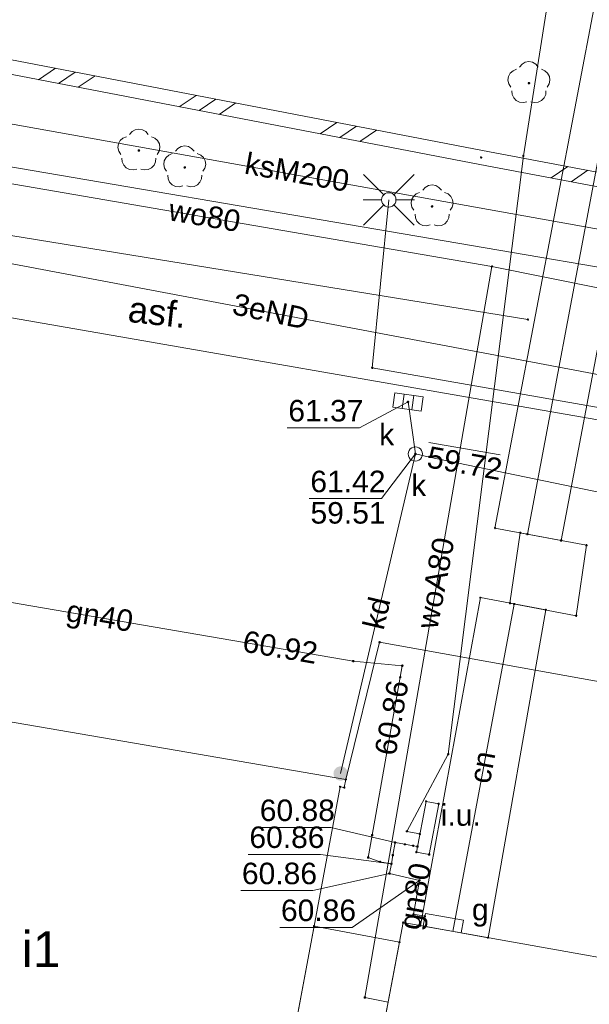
# Paper-space layout 'A-01 PLAN SYTUACYJNY' of a CAD drawing. Header units: millimetres. Extents: x 0 to 900, y 0 to 750.
# Tile 66 of 105: x 612 to 652, y 433 to 502. Entities that reach past the tile are written whole.
import ezdxf
from ezdxf.xclip import XClip

# ---------------------------------------------------------------- set-up
doc = ezdxf.new("R2010")
doc.units = ezdxf.units.MM
doc.header["$MEASUREMENT"] = 0
doc.header["$XCLIPFRAME"] = 0
doc.linetypes.add('PRZER3-1', pattern=[4000, 3000, -1000])
doc.layers.add('A_mapa_Nr_pióra__2', color=8, linetype='Continuous', lineweight=13)
doc.layers.add('A_podrys', color=7, linetype='Continuous')
doc.styles.add('STYL_AUTOMATYCZNY_1', font='arial.ttf')

# ---------------------------------------------------------------- blocks, each defined once
blk = doc.blocks.new('Rysunek_3_3', base_point=(-1239.757, 488.381))
at = {"layer": 'A_mapa_Nr_pióra__2', "linetype": 'Continuous', "lineweight": 13}
for points in [[(647.537, 497.125), (647.565, 497.13), (647.59, 497.143), (647.61, 497.163), (647.623, 497.188), (647.627, 497.215), (647.623, 497.243), (647.61, 497.268), (647.59, 497.288), (647.565, 497.301), (647.537, 497.305), (647.509, 497.301), (647.484, 497.288), (647.464, 497.268), (647.452, 497.243), (647.447, 497.215), (647.452, 497.188), (647.464, 497.163), (647.484, 497.143), (647.509, 497.13)], [(620.317, 492.425), (620.345, 492.43), (620.37, 492.443), (620.39, 492.463), (620.403, 492.488), (620.407, 492.515), (620.403, 492.543), (620.39, 492.568), (620.37, 492.588), (620.345, 492.601), (620.317, 492.605), (620.289, 492.601), (620.264, 492.588), (620.244, 492.568), (620.232, 492.543), (620.227, 492.515), (620.232, 492.488), (620.244, 492.463), (620.264, 492.443), (620.289, 492.43)], [(623.517, 491.245), (623.545, 491.25), (623.57, 491.263), (623.59, 491.283), (623.603, 491.308), (623.607, 491.335), (623.603, 491.363), (623.59, 491.388), (623.57, 491.408), (623.545, 491.421), (623.517, 491.425), (623.489, 491.421), (623.464, 491.408), (623.444, 491.388), (623.432, 491.363), (623.427, 491.335), (623.432, 491.308), (623.444, 491.283), (623.464, 491.263), (623.489, 491.25)], [(640.777, 488.525), (640.805, 488.53), (640.83, 488.543), (640.85, 488.563), (640.863, 488.588), (640.867, 488.615), (640.863, 488.643), (640.85, 488.668), (640.83, 488.688), (640.805, 488.701), (640.777, 488.705), (640.749, 488.701), (640.724, 488.688), (640.704, 488.668), (640.692, 488.643), (640.687, 488.615), (640.692, 488.588), (640.704, 488.563), (640.724, 488.543), (640.749, 488.53)], [(639.007, 474.975), (639.01, 474.952), (639.019, 474.93), (639.034, 474.912), (639.052, 474.898), (639.074, 474.889), (639.097, 474.885), (639.12, 474.889), (639.142, 474.898), (639.161, 474.912), (639.175, 474.93), (639.184, 474.952), (639.187, 474.975), (639.184, 474.999), (639.175, 475.02), (639.161, 475.039), (639.142, 475.053), (639.12, 475.062), (639.097, 475.065), (639.074, 475.062), (639.052, 475.053), (639.034, 475.039), (639.019, 475.02), (639.01, 474.999)], [(639.522, 471.346), (639.525, 471.322), (639.534, 471.301), (639.549, 471.282), (639.567, 471.268), (639.589, 471.259), (639.612, 471.256), (639.636, 471.259), (639.657, 471.268), (639.676, 471.282), (639.69, 471.301), (639.699, 471.322), (639.702, 471.346), (639.699, 471.369), (639.69, 471.391), (639.676, 471.409), (639.657, 471.424), (639.636, 471.433), (639.612, 471.436), (639.589, 471.433), (639.567, 471.424), (639.549, 471.409), (639.534, 471.391), (639.525, 471.369)], [(640.501, 471.143), (640.504, 471.12), (640.513, 471.098), (640.528, 471.079), (640.546, 471.065), (640.568, 471.056), (640.591, 471.053), (640.615, 471.056), (640.636, 471.065), (640.655, 471.079), (640.669, 471.098), (640.678, 471.12), (640.681, 471.143), (640.678, 471.166), (640.669, 471.188), (640.655, 471.207), (640.636, 471.221), (640.615, 471.23), (640.591, 471.233), (640.568, 471.23), (640.546, 471.221), (640.528, 471.207), (640.513, 471.188), (640.504, 471.166)], [(635.187, 456.895), (635.19, 456.872), (635.199, 456.85), (635.214, 456.832), (635.232, 456.818), (635.254, 456.809), (635.277, 456.805), (635.3, 456.809), (635.322, 456.818), (635.341, 456.832), (635.355, 456.85), (635.364, 456.872), (635.367, 456.895), (635.364, 456.919), (635.355, 456.94), (635.341, 456.959), (635.322, 456.973), (635.3, 456.982), (635.277, 456.985), (635.254, 456.982), (635.232, 456.973), (635.214, 456.959), (635.199, 456.94), (635.19, 456.919)], [(638.607, 456.575), (638.61, 456.552), (638.619, 456.53), (638.634, 456.512), (638.652, 456.498), (638.674, 456.489), (638.697, 456.485), (638.72, 456.489), (638.742, 456.498), (638.761, 456.512), (638.775, 456.53), (638.784, 456.552), (638.787, 456.575), (638.784, 456.599), (638.775, 456.62), (638.761, 456.639), (638.742, 456.653), (638.72, 456.662), (638.697, 456.665), (638.674, 456.662), (638.652, 456.653), (638.634, 456.639), (638.619, 456.62), (638.61, 456.599)], [(633.897, 449.055), (633.914, 448.926), (633.964, 448.805), (634.044, 448.702), (634.147, 448.622), (634.268, 448.573), (634.397, 448.555), (634.527, 448.573), (634.647, 448.622), (634.751, 448.702), (634.83, 448.805), (634.88, 448.926), (634.897, 449.055), (634.88, 449.185), (634.83, 449.305), (634.751, 449.409), (634.647, 449.488), (634.527, 449.538), (634.397, 449.555), (634.268, 449.538), (634.147, 449.488), (634.044, 449.409), (633.964, 449.305), (633.914, 449.185)], [(638.107, 444.235), (638.11, 444.212), (638.119, 444.19), (638.134, 444.172), (638.152, 444.158), (638.174, 444.149), (638.197, 444.145), (638.22, 444.149), (638.242, 444.158), (638.261, 444.172), (638.275, 444.19), (638.284, 444.212), (638.287, 444.235), (638.284, 444.259), (638.275, 444.28), (638.261, 444.299), (638.242, 444.313), (638.22, 444.322), (638.197, 444.325), (638.174, 444.322), (638.152, 444.313), (638.134, 444.299), (638.119, 444.28), (638.11, 444.259)], [(637.847, 442.755), (637.85, 442.732), (637.859, 442.71), (637.874, 442.692), (637.892, 442.678), (637.914, 442.669), (637.937, 442.665), (637.96, 442.669), (637.982, 442.678), (638.001, 442.692), (638.015, 442.71), (638.024, 442.732), (638.027, 442.755), (638.024, 442.779), (638.015, 442.8), (638.001, 442.819), (637.982, 442.833), (637.96, 442.842), (637.937, 442.845), (637.914, 442.842), (637.892, 442.833), (637.874, 442.819), (637.859, 442.8), (637.85, 442.779)], [(637.707, 442.075), (637.71, 442.052), (637.719, 442.03), (637.734, 442.012), (637.752, 441.998), (637.774, 441.989), (637.797, 441.985), (637.82, 441.989), (637.842, 441.998), (637.861, 442.012), (637.875, 442.03), (637.884, 442.052), (637.887, 442.075), (637.884, 442.099), (637.875, 442.12), (637.861, 442.139), (637.842, 442.153), (637.82, 442.162), (637.797, 442.165), (637.774, 442.162), (637.752, 442.153), (637.734, 442.139), (637.719, 442.12), (637.71, 442.099)], [(639.807, 441.595), (639.81, 441.572), (639.819, 441.55), (639.834, 441.532), (639.852, 441.518), (639.874, 441.509), (639.897, 441.505), (639.92, 441.509), (639.942, 441.518), (639.961, 441.532), (639.975, 441.55), (639.984, 441.572), (639.987, 441.595), (639.984, 441.619), (639.975, 441.64), (639.961, 441.659), (639.942, 441.673), (639.92, 441.682), (639.897, 441.685), (639.874, 441.682), (639.852, 441.673), (639.834, 441.659), (639.819, 441.64), (639.81, 441.619)]]:
    blk.add_hatch(color=8, dxfattribs=at).paths.add_polyline_path(points)
at = {"layer": 'A_mapa_Nr_pióra__2', "color": 8, "linetype": 'Continuous', "lineweight": 13, "ltscale": 0.2, "flags": 128}
for points in [[(659.899, 578.459), (662.449, 577.962), (660.514, 569.096), (655.973, 548.157), (647.147, 492.144), (641.907, 450.402), (639.013, 445.019), (639.925, 444.841)], [(657.256, 517.874), (647.428, 465.753)], [(576.945, 506.004), (596.298, 501.745), (644.291, 492.527), (687.493, 484.366), (698.487, 482.13)], [(576.73, 505.027), (596.096, 500.766), (644.104, 491.544), (687.301, 483.385), (698.287, 481.15)], [(646.889, 498.342), (647.056, 498.541), (647.281, 498.67), (647.537, 498.715), (647.793, 498.67), (648.018, 498.541), (648.186, 498.342)], [(613.317, 497.458), (614.488, 498.251)], [(613.317, 497.458), (614.488, 498.251)], [(646.265, 496.947), (646.128, 497.167), (646.074, 497.422), (646.111, 497.679), (646.233, 497.908), (646.425, 498.083), (646.666, 498.18)], [(648.408, 498.18), (648.649, 498.083), (648.842, 497.908), (648.964, 497.679), (649, 497.422), (648.946, 497.167), (648.809, 496.947)], [(614.702, 497.192), (615.872, 497.985)], [(614.702, 497.192), (615.872, 497.985)], [(616.086, 496.926), (617.257, 497.719)], [(616.086, 496.926), (617.257, 497.719)], [(697.931, 478.55), (693.657, 479.595), (692.691, 479.821), (691.697, 479.995), (597.697, 496.815), (596.709, 496.999)], [(647.4, 495.923), (647.147, 495.86), (646.889, 495.888), (646.656, 496.002), (646.475, 496.189), (646.369, 496.426), (646.35, 496.685)], [(648.724, 496.685), (648.705, 496.426), (648.599, 496.189), (648.419, 496.002), (648.185, 495.888), (647.927, 495.86), (647.675, 495.923)], [(623.137, 495.572), (624.308, 496.365)], [(623.137, 495.572), (624.308, 496.365)], [(624.522, 495.306), (625.693, 496.099)], [(624.522, 495.306), (625.693, 496.099)], [(625.907, 495.04), (627.077, 495.833)], [(625.907, 495.04), (627.077, 495.833)], [(619.669, 493.642), (619.836, 493.841), (620.061, 493.97), (620.317, 494.015), (620.573, 493.97), (620.798, 493.841), (620.966, 493.642)], [(632.958, 493.685), (634.129, 494.479)], [(632.958, 493.685), (634.129, 494.479)], [(634.343, 493.419), (635.513, 494.213)], [(634.343, 493.419), (635.513, 494.213)], [(635.727, 493.153), (636.898, 493.947)], [(635.727, 493.153), (636.898, 493.947)], [(619.045, 492.247), (618.908, 492.467), (618.854, 492.722), (618.891, 492.979), (619.013, 493.208), (619.205, 493.383), (619.446, 493.48)], [(621.188, 493.48), (621.429, 493.383), (621.622, 493.208), (621.744, 492.979), (621.78, 492.722), (621.726, 492.467), (621.589, 492.247)], [(574.415, 492.593), (647.47, 480.722)], [(622.869, 492.462), (623.036, 492.661), (623.261, 492.79), (623.517, 492.835), (623.773, 492.79), (623.998, 492.661), (624.166, 492.462)], [(620.18, 491.223), (619.927, 491.16), (619.669, 491.188), (619.436, 491.302), (619.255, 491.489), (619.149, 491.726), (619.13, 491.985)], [(621.504, 491.985), (621.485, 491.726), (621.379, 491.489), (621.199, 491.302), (620.965, 491.188), (620.707, 491.16), (620.455, 491.223)], [(622.245, 491.067), (622.108, 491.287), (622.054, 491.542), (622.091, 491.799), (622.213, 492.028), (622.405, 492.203), (622.646, 492.3)], [(624.388, 492.3), (624.629, 492.203), (624.822, 492.028), (624.944, 491.799), (624.98, 491.542), (624.926, 491.287), (624.789, 491.067)], [(663.67, 480.654), (644.953, 484.431), (604.679, 491.355), (601.544, 478.161), (595.977, 455.301)], [(649.088, 490.603), (650.256, 491.4)], [(649.088, 490.603), (650.256, 491.4)], [(650.474, 490.341), (651.642, 491.138)], [(650.474, 490.341), (651.642, 491.138)], [(623.38, 490.043), (623.127, 489.98), (622.869, 490.008), (622.636, 490.122), (622.455, 490.309), (622.349, 490.546), (622.33, 490.805)], [(624.704, 490.805), (624.685, 490.546), (624.579, 490.309), (624.399, 490.122), (624.165, 490.008), (623.907, 489.98), (623.655, 490.043)], [(637.404, 489.429), (635.989, 490.843)], [(638.111, 489.429), (639.525, 490.843)], [(583.133, 489.955), (695.545, 468.729)], [(640.129, 489.742), (640.296, 489.941), (640.521, 490.07), (640.777, 490.115), (641.033, 490.07), (641.258, 489.941), (641.426, 489.742)], [(637.257, 489.075), (635.957, 489.075)], [(637.757, 489.075), (636.606, 477.354), (691.097, 467.795), (694.696, 468.722), (695.614, 470.222), (696.308, 473.489), (697.209, 473.656)], [(638.257, 489.075), (639.557, 489.075)], [(639.505, 488.347), (639.368, 488.567), (639.314, 488.822), (639.351, 489.079), (639.473, 489.308), (639.665, 489.483), (639.906, 489.58)], [(641.648, 489.58), (641.889, 489.483), (642.082, 489.308), (642.204, 489.079), (642.24, 488.822), (642.186, 488.567), (642.049, 488.347)], [(637.404, 488.722), (635.989, 487.308)], [(638.111, 488.722), (639.525, 487.308)], [(640.64, 487.323), (640.387, 487.26), (640.129, 487.288), (639.896, 487.402), (639.715, 487.589), (639.609, 487.826), (639.59, 488.085)], [(641.964, 488.085), (641.945, 487.826), (641.839, 487.589), (641.659, 487.402), (641.425, 487.288), (641.167, 487.26), (640.915, 487.323)], [(637.709, 433.106), (636.084, 433.424), (644.953, 484.431)], [(518.8, 477.503), (519.517, 477.015), (520.117, 476.915), (528.017, 475.655), (543.077, 473.255), (547.977, 475.095), (558.097, 473.135), (562.777, 469.615), (590.897, 464.735), (593.897, 464.075), (599.757, 462.975), (635.277, 456.895), (638.697, 456.575), (638.557, 455.775), (636.597, 444.755), (636.317, 443.195), (637.137, 442.895)], [(638.683, 474.528), (638.818, 475.518)], [(639.376, 474.433), (639.512, 475.423)], [(639.097, 474.975), (635.706, 473.168), (630.666, 473.168)], [(639.097, 474.975), (639.612, 471.346)], [(640.557, 472.153), (645.521, 471.28)], [(639.612, 471.346), (637.245, 468.23), (632.205, 468.23)], [(634.397, 449.055), (639.612, 471.346)], [(639.612, 471.346), (640.597, 471.135), (683.417, 462.275), (684.397, 462.075), (728.2, 453.862)], [(646.509, 460.879), (642.221, 438.038)], [(636.597, 444.755), (638.557, 455.775)], [(638.197, 444.235), (633.714, 445.29), (628.674, 445.29)], [(639.759, 443.961), (639.457, 444.015), (638.877, 444.115), (638.197, 444.235), (638.037, 443.355), (637.937, 442.755)], [(637.937, 442.755), (632.99, 443.411), (627.95, 443.411)], [(637.137, 442.895), (637.937, 442.755)], [(637.937, 442.755), (637.797, 442.075), (639.897, 441.595), (639.477, 439.235), (640.277, 439.095)], [(637.797, 442.075), (632.467, 440.884), (627.427, 440.884)], [(639.897, 441.595), (635.192, 438.31), (630.152, 438.31)]]:
    blk.add_lwpolyline(points, dxfattribs=at)
blk.add_lwpolyline([(530.097, 514.015), (532.257, 530.055), (533.057, 536.015, 0.212893), (532.037, 542.515, 0.135669), (516.537, 546.495, 0.097614), (510.897, 545.855, 0.093983), (506.817, 543.815, 0.235117), (502.917, 537.195), (500.637, 521.415), (496.717, 500.555, 0.152127), (496.777, 497.535, 0.248916), (501.317, 493.515), (523.177, 489.735, 0.327079), (530.217, 491.535), (578.497, 482.175, 0.167419), (581.057, 482.535, 0.258814), (583.217, 485.755), (585.037, 495.875), (662.737, 482.615), (660.737, 472.275)], format="xyb", dxfattribs=at)
for points in [[(649.786, 465.308), (659.674, 517.418), (655.094, 518.282), (645.168, 466.179)], [(644.152, 492.02), (644.152, 492.051), (644.181, 492.08), (644.213, 492.08), (644.242, 492.051), (644.242, 492.02), (644.213, 491.99), (644.181, 491.99)], [(647.102, 492.128), (647.102, 492.16), (647.131, 492.189), (647.162, 492.189), (647.192, 492.16), (647.192, 492.128), (647.162, 492.099), (647.131, 492.099)], [(637.757, 489.575), (637.887, 489.558), (638.007, 489.508), (638.111, 489.429), (638.19, 489.325), (638.24, 489.205), (638.257, 489.075), (638.24, 488.946), (638.19, 488.825), (638.111, 488.722), (638.007, 488.642), (637.887, 488.593), (637.757, 488.575), (637.628, 488.593), (637.507, 488.642), (637.404, 488.722), (637.324, 488.825), (637.274, 488.946), (637.257, 489.075), (637.274, 489.205), (637.324, 489.325), (637.404, 489.429), (637.507, 489.508), (637.628, 489.558)], [(644.908, 484.415), (644.908, 484.447), (644.937, 484.476), (644.969, 484.476), (644.998, 484.447), (644.998, 484.415), (644.969, 484.386), (644.937, 484.386)], [(647.425, 480.706), (647.425, 480.738), (647.455, 480.767), (647.486, 480.767), (647.515, 480.738), (647.515, 480.706), (647.486, 480.677), (647.455, 480.677)], [(636.561, 477.338), (636.561, 477.37), (636.59, 477.399), (636.621, 477.399), (636.651, 477.37), (636.651, 477.338), (636.621, 477.309), (636.59, 477.309)], [(640.02, 474.344), (638.039, 474.616), (638.174, 475.606), (640.156, 475.335)], [(639.612, 471.846), (639.742, 471.829), (639.862, 471.779), (639.966, 471.699), (640.045, 471.596), (640.095, 471.475), (640.112, 471.346), (640.095, 471.216), (640.045, 471.096), (639.966, 470.992), (639.862, 470.913), (639.742, 470.863), (639.612, 470.846), (639.483, 470.863), (639.362, 470.913), (639.259, 470.992), (639.179, 471.096), (639.129, 471.216), (639.112, 471.346), (639.129, 471.475), (639.179, 471.596), (639.259, 471.699), (639.362, 471.779), (639.483, 471.829)], [(639.612, 471.846), (639.742, 471.829), (639.862, 471.779), (639.966, 471.699), (640.045, 471.596), (640.095, 471.475), (640.112, 471.346), (640.095, 471.216), (640.045, 471.096), (639.966, 470.992), (639.862, 470.913), (639.742, 470.863), (639.612, 470.846), (639.483, 470.863), (639.362, 470.913), (639.259, 470.992), (639.179, 471.096), (639.129, 471.216), (639.112, 471.346), (639.129, 471.475), (639.179, 471.596), (639.259, 471.699), (639.362, 471.779), (639.483, 471.829)], [(640.552, 471.12), (640.552, 471.151), (640.581, 471.18), (640.613, 471.18), (640.642, 471.151), (640.642, 471.12), (640.613, 471.09), (640.581, 471.09)], [(645.123, 466.163), (645.123, 466.195), (645.152, 466.224), (645.184, 466.224), (645.213, 466.195), (645.213, 466.163), (645.184, 466.134), (645.152, 466.134)], [(646.214, 460.934), (646.936, 465.845), (651.555, 464.975), (650.833, 460.063)], [(646.891, 465.83), (646.891, 465.861), (646.921, 465.89), (646.952, 465.89), (646.981, 465.861), (646.981, 465.83), (646.952, 465.8), (646.921, 465.8)], [(647.383, 465.737), (647.383, 465.769), (647.412, 465.798), (647.444, 465.798), (647.473, 465.769), (647.473, 465.737), (647.444, 465.708), (647.412, 465.708)], [(649.741, 465.292), (649.741, 465.324), (649.77, 465.353), (649.802, 465.353), (649.831, 465.324), (649.831, 465.292), (649.802, 465.263), (649.77, 465.263)], [(651.51, 464.959), (651.51, 464.99), (651.539, 465.02), (651.571, 465.02), (651.6, 464.99), (651.6, 464.959), (651.571, 464.93), (651.539, 464.93)], [(644.682, 437.602), (648.71, 460.464), (644.15, 461.323), (639.958, 438.442)], [(644.105, 461.308), (644.105, 461.339), (644.134, 461.368), (644.166, 461.368), (644.195, 461.339), (644.195, 461.308), (644.166, 461.278), (644.134, 461.278)], [(646.169, 460.918), (646.169, 460.95), (646.198, 460.979), (646.23, 460.979), (646.259, 460.95), (646.259, 460.918), (646.23, 460.889), (646.198, 460.889)], [(646.464, 460.863), (646.464, 460.895), (646.493, 460.924), (646.525, 460.924), (646.554, 460.895), (646.554, 460.863), (646.525, 460.834), (646.493, 460.834)], [(648.665, 460.448), (648.665, 460.48), (648.694, 460.509), (648.726, 460.509), (648.755, 460.48), (648.755, 460.448), (648.726, 460.419), (648.694, 460.419)], [(650.788, 460.047), (650.788, 460.079), (650.817, 460.108), (650.848, 460.108), (650.878, 460.079), (650.878, 460.047), (650.848, 460.018), (650.817, 460.018)], [(637.072, 458.2), (637.072, 458.231), (637.101, 458.26), (637.133, 458.26), (637.162, 458.231), (637.162, 458.2), (637.133, 458.17), (637.101, 458.17)], [(635.232, 456.88), (635.232, 456.911), (635.261, 456.94), (635.293, 456.94), (635.322, 456.911), (635.322, 456.88), (635.293, 456.85), (635.261, 456.85)], [(638.652, 456.56), (638.652, 456.591), (638.681, 456.62), (638.713, 456.62), (638.742, 456.591), (638.742, 456.56), (638.713, 456.53), (638.681, 456.53)], [(638.512, 455.76), (638.512, 455.791), (638.541, 455.82), (638.573, 455.82), (638.602, 455.791), (638.602, 455.76), (638.573, 455.73), (638.541, 455.73)], [(629.197, 418.804), (628.901, 418.86), (634.358, 448.135), (634.652, 448.079), (634.754, 448.631), (597.646, 455.014), (597.526, 454.324), (597.816, 454.27), (592.558, 425.174), (592.264, 425.228), (592.16, 424.656), (629.088, 418.216)], [(641.862, 450.386), (641.862, 450.417), (641.891, 450.447), (641.923, 450.447), (641.952, 450.417), (641.952, 450.386), (641.923, 450.357), (641.891, 450.357)], [(634.709, 448.616), (634.709, 448.647), (634.738, 448.676), (634.77, 448.676), (634.799, 448.647), (634.799, 448.616), (634.77, 448.586), (634.738, 448.586)], [(634.313, 448.12), (634.313, 448.151), (634.342, 448.18), (634.374, 448.18), (634.403, 448.151), (634.403, 448.12), (634.374, 448.09), (634.342, 448.09)], [(634.607, 448.064), (634.607, 448.095), (634.636, 448.124), (634.668, 448.124), (634.697, 448.095), (634.697, 448.064), (634.668, 448.034), (634.636, 448.034)], [(640.354, 447.107), (641.238, 446.94), (640.57, 443.402), (639.685, 443.569)], [(640.309, 447.091), (640.309, 447.123), (640.338, 447.152), (640.369, 447.152), (640.399, 447.123), (640.399, 447.091), (640.369, 447.062), (640.338, 447.062)], [(641.193, 446.924), (641.193, 446.956), (641.222, 446.985), (641.254, 446.985), (641.283, 446.956), (641.283, 446.924), (641.254, 446.895), (641.222, 446.895)], [(636.552, 444.74), (636.552, 444.771), (636.581, 444.8), (636.613, 444.8), (636.642, 444.771), (636.642, 444.74), (636.613, 444.71), (636.581, 444.71)], [(638.968, 445.003), (638.968, 445.035), (638.997, 445.064), (639.029, 445.064), (639.058, 445.035), (639.058, 445.003), (639.029, 444.974), (638.997, 444.974)], [(639.88, 444.825), (639.88, 444.856), (639.91, 444.886), (639.941, 444.886), (639.97, 444.856), (639.97, 444.825), (639.941, 444.796), (639.91, 444.796)], [(638.152, 444.22), (638.152, 444.251), (638.181, 444.28), (638.213, 444.28), (638.242, 444.251), (638.242, 444.22), (638.213, 444.19), (638.181, 444.19)], [(638.832, 444.1), (638.832, 444.131), (638.861, 444.16), (638.893, 444.16), (638.922, 444.131), (638.922, 444.1), (638.893, 444.07), (638.861, 444.07)], [(639.412, 444), (639.412, 444.031), (639.441, 444.06), (639.473, 444.06), (639.502, 444.031), (639.502, 444), (639.473, 443.97), (639.441, 443.97)], [(639.714, 443.945), (639.714, 443.977), (639.743, 444.006), (639.775, 444.006), (639.804, 443.977), (639.804, 443.945), (639.775, 443.916), (639.743, 443.916)], [(636.272, 443.18), (636.272, 443.211), (636.301, 443.24), (636.333, 443.24), (636.362, 443.211), (636.362, 443.18), (636.333, 443.15), (636.301, 443.15)], [(637.992, 443.34), (637.992, 443.371), (638.021, 443.4), (638.053, 443.4), (638.082, 443.371), (638.082, 443.34), (638.053, 443.31), (638.021, 443.31)], [(639.64, 443.553), (639.64, 443.585), (639.669, 443.614), (639.701, 443.614), (639.73, 443.585), (639.73, 443.553), (639.701, 443.524), (639.669, 443.524)], [(640.525, 443.386), (640.525, 443.418), (640.554, 443.447), (640.586, 443.447), (640.615, 443.418), (640.615, 443.386), (640.586, 443.357), (640.554, 443.357)], [(637.092, 442.88), (637.092, 442.911), (637.121, 442.94), (637.153, 442.94), (637.182, 442.911), (637.182, 442.88), (637.153, 442.85), (637.121, 442.85)], [(637.892, 442.74), (637.892, 442.771), (637.921, 442.8), (637.953, 442.8), (637.982, 442.771), (637.982, 442.74), (637.953, 442.71), (637.921, 442.71)], [(637.752, 442.06), (637.752, 442.091), (637.781, 442.12), (637.813, 442.12), (637.842, 442.091), (637.842, 442.06), (637.813, 442.03), (637.781, 442.03)], [(639.852, 441.58), (639.852, 441.611), (639.881, 441.64), (639.913, 441.64), (639.942, 441.611), (639.942, 441.58), (639.913, 441.55), (639.881, 441.55)], [(639.432, 439.22), (639.432, 439.251), (639.461, 439.28), (639.493, 439.28), (639.522, 439.251), (639.522, 439.22), (639.493, 439.19), (639.461, 439.19)], [(640.317, 439.295), (642.977, 438.815), (642.817, 437.935), (640.157, 438.415)], [(640.232, 439.08), (640.232, 439.111), (640.261, 439.14), (640.293, 439.14), (640.322, 439.111), (640.322, 439.08), (640.293, 439.05), (640.261, 439.05)], [(638.757, 438.655), (665.117, 433.955), (651.377, 360.175), (638.097, 362.535), (624.813, 364.832)], [(632.544, 438.404), (638.497, 437.28), (636.366, 425.998), (630.441, 427.117)], [(632.499, 438.388), (632.499, 438.42), (632.528, 438.449), (632.56, 438.449), (632.589, 438.42), (632.589, 438.388), (632.56, 438.359), (632.528, 438.359)], [(638.712, 438.64), (638.712, 438.671), (638.741, 438.7), (638.773, 438.7), (638.802, 438.671), (638.802, 438.64), (638.773, 438.61), (638.741, 438.61)], [(639.913, 438.426), (639.913, 438.458), (639.942, 438.487), (639.974, 438.487), (640.003, 438.458), (640.003, 438.426), (639.974, 438.397), (639.942, 438.397)], [(644.637, 437.586), (644.637, 437.618), (644.666, 437.647), (644.698, 437.647), (644.727, 437.618), (644.727, 437.586), (644.698, 437.557), (644.666, 437.557)], [(638.452, 437.264), (638.452, 437.296), (638.481, 437.325), (638.513, 437.325), (638.542, 437.296), (638.542, 437.264), (638.513, 437.235), (638.481, 437.235)], [(636.039, 433.408), (636.039, 433.44), (636.068, 433.469), (636.1, 433.469), (636.129, 433.44), (636.129, 433.408), (636.1, 433.379), (636.068, 433.379)]]:
    blk.add_lwpolyline(points, close=True, dxfattribs=at)
at = {"layer": 'A_mapa_Nr_pióra__2', "color": 8, "linetype": 'PRZER3-1', "lineweight": 13, "ltscale": 0.2, "flags": 128}
for points in [[(660.737, 472.275), (583.217, 485.755)], [(664.217, 453.295), (655.817, 454.855), (637.117, 458.215), (634.754, 448.631)]]:
    blk.add_lwpolyline(points, dxfattribs=at)
at = {"layer": 'A_mapa_Nr_pióra__2', "color": 8, "linetype": 'Continuous', "lineweight": 13, "attachment_point": 7, "style": 'STYL_AUTOMATYCZNY_1'}
for s, insert, char_height, rotation in [('\\A1;{\\pql;\\fArial|b0|i0|c238|p0;\\W1.000000;ksM200}', (627.611, 490.896), 1.5, 349.85667), ('\\A1;{\\pql;\\fArial|b0|i0|c238|p0;\\W1.000000;wo80}', (622.311, 487.647), 1.5, 350.24469), ('\\A1;{\\pql;\\fArial|b0|i0|c238|p0;\\W1.000000;3eND}', (626.745, 481.089), 1.5, 348.25397), ('\\A1;{\\pql;\\fArial|b0|i0|c238|p0;\\W1.000000;asf.}', (619.488, 480.548), 1.8, 353.64198), ('\\A1;{\\pql;\\fArial|b0|i0|c238|p0;\\W1.000000;59.72}', (640.338, 470.403), 1.5, 350.0219), ('\\A1;{\\pql;\\fArial|b0|i0|c238|p0;\\W1.000000;woA80}', (641.158, 459.048), 1.5, 79.08212), ('\\A1;{\\pql;\\fArial|b0|i0|c238|p0;\\W1.000000;kd}', (637.406, 458.994), 1.5, 76.83173), ('\\A1;{\\pql;\\fArial|b0|i0|c238|p0;\\W1.000000;gn40}', (615.092, 459.26), 1.5, 350.28675), ('\\A1;{\\pql;\\fArial|b0|i0|c238|p0;\\W1.000000;60.92}', (627.47, 457.555), 1.5, 350.28675), ('\\A1;{\\pql;\\fArial|b0|i0|c238|p0;\\W1.000000;60.86}', (638.248, 450.228), 1.5, 79.91492), ('\\A1;{\\pql;\\fArial|b0|i0|c238|p0;\\W1.000000;cn}', (644.82, 448.271), 1.5, 79.36902), ('\\A1;{\\pql;\\fArial|b0|i0|c238|p0;\\W1.000000;gn80}', (640.347, 437.986), 1.5, 79.90894)]:
    blk.add_mtext(s, dxfattribs=dict(at, insert=insert, char_height=char_height, rotation=rotation))
for s, insert, char_height in [('\\A1;{\\pql;\\fArial|b0|i0|c238|p0;\\W1.000000;61.37}', (630.744, 473.595), 1.5), ('\\A1;{\\pql;\\fArial|b0|i0|c238|p0;\\W1.000000;k}', (637.084, 471.954), 1.5), ('\\A1;{\\pql;\\fArial|b0|i0|c238|p0;\\W1.000000;61.42}', (632.283, 468.658), 1.5), ('\\A1;{\\pql;\\fArial|b0|i0|c238|p0;\\W1.000000;k}', (639.319, 468.407), 1.5), ('\\A1;{\\pql;\\fArial|b0|i0|c238|p0;\\W1.000000;59.51}', (632.292, 466.468), 1.5), ('\\A1;{\\pql;\\fArial|b0|i0|c238|p0;\\W1.000000;60.88}', (628.752, 445.717), 1.5), ('\\A1;{\\pql;\\fArial|b0|i0|c238|p0;\\W1.000000;i.u.}', (641.383, 445.39), 1.5), ('\\A1;{\\pql;\\fArial|b0|i0|c238|p0;\\W1.000000;60.86}', (628.028, 443.839), 1.5), ('\\A1;{\\pql;\\fArial|b0|i0|c238|p0;\\W1.000000;60.86}', (627.505, 441.312), 1.5), ('\\A1;{\\pql;\\fArial|b0|i0|c238|p0;\\W1.000000;60.86}', (630.23, 438.738), 1.5), ('\\A1;{\\pql;\\fArial|b0|i0|c238|p0;\\W1.000000;g}', (643.557, 438.362), 1.5), ('\\A1;{\\pql;\\fArial|b0|i0|c238|p0;\\W1.000000;i1}', (612.131, 435.548), 2.5)]:
    blk.add_mtext(s, dxfattribs=dict(at, insert=insert, char_height=char_height))

psp = doc.layouts.new('A-01 PLAN SYTUACYJNY')

# ---------------------------------------------------------------- block references
at = {"layer": 'A_podrys', "color": 37, "linetype": 'Continuous', "lineweight": 5, "true_color": 0x656532}
ref = psp.add_blockref('Rysunek_3_3', (-1239.757, 488.381), dxfattribs=at)
XClip(ref).set_block_clipping_path([(29.90003743, 157.4723136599), (895.1, 745.1)])

doc.saveas('drawing.dxf')
